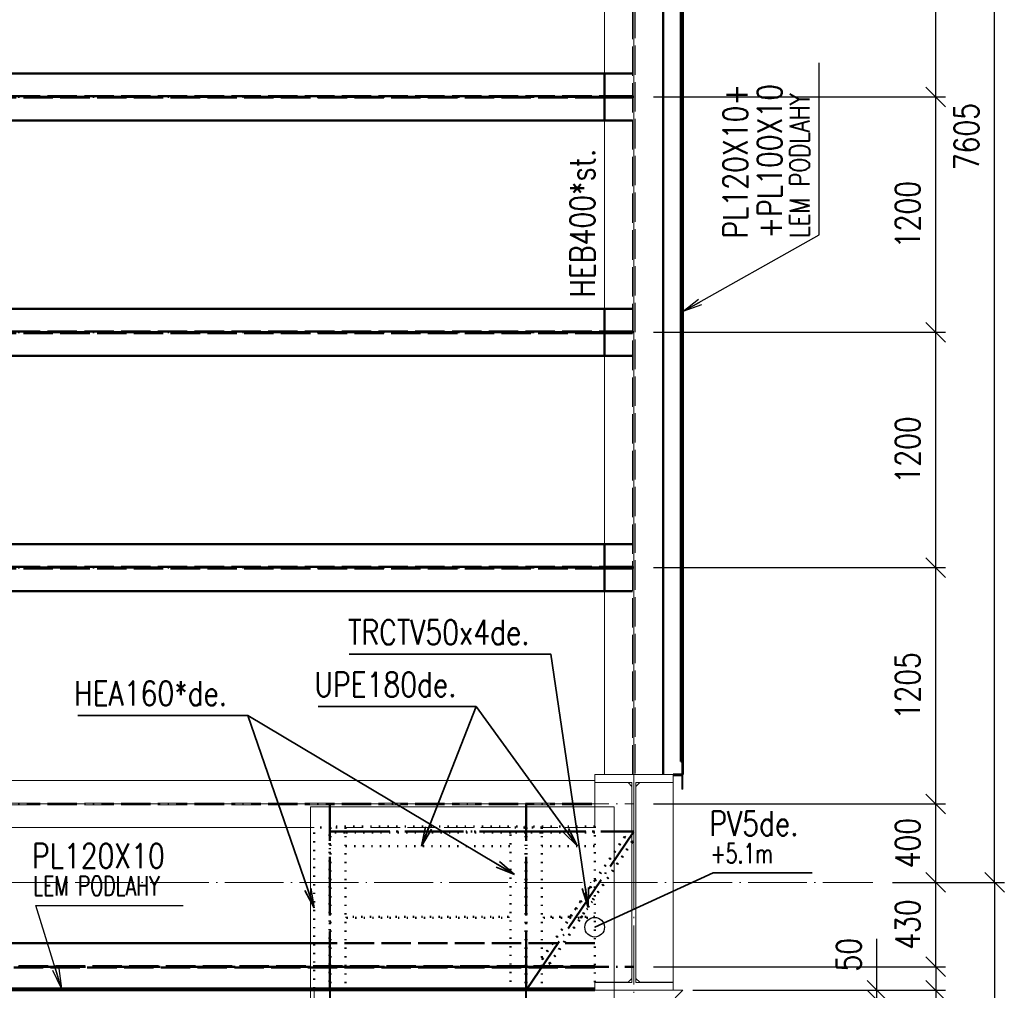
# Paper-space layout 'Layout1' of a CAD drawing. Extents: x -2 to 1380, y -36 to 422.
# Tile 46 of 79: x 743 to 844, y 144 to 243. Entities that reach past the tile are written whole.
import ezdxf

# ---------------------------------------------------------------- set-up
doc = ezdxf.new("R2010")
doc.units = 0
for name, pattern in [('ACAD_ISO02W100', [15, 12, -3]), ('ACAD_ISO04W100', [30.5, 24, -3, 0.5, -3]), ('ACAD_ISO07W100', [3.5, 0.5, -3]), ('B_CARA_09', [0.5, 0, -0.5]), ('HP_01_CER_B', [8, 5, -1, 1, -1])]:
    doc.linetypes.add(name, pattern=pattern)
doc.layers.get('0').update_dxf_attribs({"linetype": 'CONTINUOUS'})
doc.layers.get('DEFPOINTS').update_dxf_attribs({"color": 132, "linetype": 'CONTINUOUS'})
for name, color, linetype, lineweight in [('SS_1.ET-HALA_TaO-KCE_OPLASTENI', 9, 'CONTINUOUS', 13), ('SS_1.ET-HALA_TaO-LAVKA_+5.100m', 9, 'CONTINUOUS', 13), ('SS_1.ET-HALA_TaO-LAVKA_+5.100m-PLECH', 9, 'CONTINUOUS', 13), ('SS_1.ET-HALA_TaO-PRISTAVBA-PODLAH.NOSNIKY', 9, 'CONTINUOUS', 13), ('SS_1.ET-HALA_TaO-RASTR', 7, 'HP_01_CER_B', 13), ('SS_1.ET-HALA_TaO-SLOUP', 9, 'CONTINUOUS', 13), ('SS_2.ET-DEMONTAZE_OK', 20, 'B_CARA_09', 50), ('SS_2.ET-HALA_TaO-PRISTAVBA-PODLAH.NOSNIKY', 172, 'CONTINUOUS', 50), ('SS_2.ET-HALA_TaO-PRISTAVBA-PODLAHA_LEM', 140, 'CONTINUOUS', 50), ('SS_KOTY', 3, 'CONTINUOUS', 25), ('SS_POPIS_PROFILU', 13, 'CONTINUOUS', 25), ('SS_POPIS_PROFILU_de.', 214, 'CONTINUOUS', 35), ('SS_STAV.OK-POPIS_PROFILU', 9, 'CONTINUOUS', 13)]:
    doc.layers.add(name, color=color, linetype=linetype, lineweight=lineweight)
doc.styles.add('ROMANS', font='romans.shx', dxfattribs={"width": 0.8})
doc.styles.add('romans.shx', font='romans.shx', dxfattribs={"height": 5})
doc.dimstyles.new('A-1_(2.5)_50AS', dxfattribs={"dimtxt": 2.5, "dimasz": 2, "dimexe": 1, "dimexo": 2, "dimgap": 0, "dimtad": 0, "dimdec": 1, "dimlfac": 50, "dimrnd": 1, "dimtxsty": 'ROMANS', "dimblk1": 'OBLIQUE', "dimblk2": 'OBLIQUE', "dimsah": 1, "dimcen": 2, "dimclrd": 256, "dimclre": 256, "dimclrt": 256, "dimadec": 1, "dimazin": 2, "dimtfac": 0.714286, "dimtdec": 1, "dimtmove": 0, "dimatfit": 3, "dimldrblk": 'OPEN', "dimfxl": 1, "dimtvp": 1.142857, "dimtfill": 1, "dimtolj": 1, "dimlwd": -1, "dimlwe": -1, "dimarcsym": 0})

# ---------------------------------------------------------------- blocks, each defined once
blk = doc.blocks.new('_Oblique')
at = {"color": 0, "linetype": 'ByBlock', "lineweight": -2}
blk.add_line((-0.5, -0.5), (0.5, 0.5), dxfattribs=at)
blk = doc.blocks.new('*D29')
at = {"layer": 'DEFPOINTS', "color": 0, "transparency": 16777216}
for p in [(810.79, 143.63, -4998), (830.57, 143.63), (774.79, 142.63, -4998.1)]:
    blk.add_point(p, dxfattribs=at)
at = {"layer": 'SS_KOTY', "transparency": 16777216}
for p, q in [((830.57, 143.63), (830.57, 148.87)), ((812.79, 143.63), (831.57, 143.63)), ((830.57, 142.63), (830.57, 143.63)), ((776.79, 142.63), (831.57, 142.63))]:
    blk.add_line(p, q, dxfattribs=at)
at = {"layer": 'SS_KOTY', "transparency": 16777216, "xscale": 2, "yscale": 2, "zscale": 2}
for p, rotation in [((830.57, 143.63), 90), ((830.57, 142.63), 270)]:
    blk.add_blockref('_Oblique', p, dxfattribs=dict(at, rotation=rotation))
at = {"layer": 'SS_KOTY', "transparency": 16777216, "insert": (827.71, 147.25), "char_height": 2.5, "attachment_point": 5, "rotation": 90, "style": 'ROMANS', "bg_fill": 3, "box_fill_scale": 1.1, "bg_fill_color": 256, "bg_fill_true_color": 13158600, "bg_fill_transparency": 0}
blk.add_mtext('\\A1;50', dxfattribs=at)
blk = doc.blocks.new('_OPEN')
at = {"color": 0, "linetype": 'ByBlock'}
for p, q in [((-1, 0.167), (0, 0)), ((0, 0), (-1, -0.167)), ((0, 0), (-1, 0))]:
    blk.add_line(p, q, dxfattribs=at)
blk = doc.blocks.new('*D30')
at = {"layer": 'DEFPOINTS', "color": 0, "transparency": 16777216}
for p in [(805.79, 146.03, -5000.4), (809.79, 143.63, -4985), (836.57, 143.63)]:
    blk.add_point(p, dxfattribs=at)
at = {"layer": 'SS_KOTY', "transparency": 16777216}
for p, q in [((807.79, 146.03), (837.57, 146.03)), ((836.57, 146.03), (836.57, 143.63)), ((811.79, 143.63), (837.57, 143.63)), ((836.57, 143.63), (836.57, 136.77))]:
    blk.add_line(p, q, dxfattribs=at)
at = {"layer": 'SS_KOTY', "transparency": 16777216, "xscale": 2, "yscale": 2, "zscale": 2}
for p, rotation in [((836.57, 146.03), 90), ((836.57, 143.63), 270)]:
    blk.add_blockref('_Oblique', p, dxfattribs=dict(at, rotation=rotation))
at = {"layer": 'SS_KOTY', "transparency": 16777216, "insert": (833.71, 139.2), "char_height": 2.5, "attachment_point": 5, "rotation": 90, "style": 'ROMANS', "bg_fill": 3, "box_fill_scale": 1.1, "bg_fill_color": 256, "bg_fill_true_color": 13158600, "bg_fill_transparency": 0}
blk.add_mtext('\\A1;120', dxfattribs=at)
blk = doc.blocks.new('*D31')
at = {"layer": 'DEFPOINTS', "color": 0, "transparency": 16777216}
for p in [(830.16, 154.63), (836.57, 154.63), (805.79, 146.03, -5000.4)]:
    blk.add_point(p, dxfattribs=at)
at = {"layer": 'SS_KOTY', "transparency": 16777216}
for p, q in [((832.16, 154.63), (837.57, 154.63)), ((836.57, 146.03), (836.57, 154.63)), ((807.79, 146.03), (837.57, 146.03))]:
    blk.add_line(p, q, dxfattribs=at)
at = {"layer": 'SS_KOTY', "transparency": 16777216, "xscale": 2, "yscale": 2, "zscale": 2}
for p, rotation in [((836.57, 154.63), 90), ((836.57, 146.03), 270)]:
    blk.add_blockref('_Oblique', p, dxfattribs=dict(at, rotation=rotation))
at = {"layer": 'SS_KOTY', "transparency": 16777216, "insert": (833.71, 150.33), "char_height": 2.5, "attachment_point": 5, "rotation": 90, "style": 'ROMANS', "bg_fill": 3, "box_fill_scale": 1.1, "bg_fill_color": 256, "bg_fill_true_color": 13158600, "bg_fill_transparency": 0}
blk.add_mtext('\\A1;430', dxfattribs=at)
blk = doc.blocks.new('*D32')
at = {"layer": 'DEFPOINTS', "color": 0, "transparency": 16777216}
for p in [(805.79, 162.63, -5000.4), (836.57, 162.63), (830.16, 154.63)]:
    blk.add_point(p, dxfattribs=at)
at = {"layer": 'SS_KOTY', "transparency": 16777216}
for p, q in [((807.79, 162.63), (837.57, 162.63)), ((836.57, 154.63), (836.57, 162.63)), ((832.16, 154.63), (837.57, 154.63))]:
    blk.add_line(p, q, dxfattribs=at)
at = {"layer": 'SS_KOTY', "transparency": 16777216, "xscale": 2, "yscale": 2, "zscale": 2}
for p, rotation in [((836.57, 162.63), 90), ((836.57, 154.63), 270)]:
    blk.add_blockref('_Oblique', p, dxfattribs=dict(at, rotation=rotation))
at = {"layer": 'SS_KOTY', "transparency": 16777216, "insert": (833.71, 158.63), "char_height": 2.5, "attachment_point": 5, "rotation": 90, "style": 'ROMANS', "bg_fill": 3, "box_fill_scale": 1.1, "bg_fill_color": 256, "bg_fill_true_color": 13158600, "bg_fill_transparency": 0}
blk.add_mtext('\\A1;400', dxfattribs=at)
blk = doc.blocks.new('*D33')
at = {"layer": 'DEFPOINTS', "color": 0, "transparency": 16777216}
for p in [(805.79, 186.73, -5000.4), (836.57, 186.73), (805.79, 162.63, -5000.4)]:
    blk.add_point(p, dxfattribs=at)
at = {"layer": 'SS_KOTY', "transparency": 16777216}
for p, q in [((807.79, 186.73), (837.57, 186.73)), ((836.57, 162.63), (836.57, 186.73)), ((807.79, 162.63), (837.57, 162.63))]:
    blk.add_line(p, q, dxfattribs=at)
at = {"layer": 'SS_KOTY', "transparency": 16777216, "xscale": 2, "yscale": 2, "zscale": 2}
for p, rotation in [((836.57, 186.73), 90), ((836.57, 162.63), 270)]:
    blk.add_blockref('_Oblique', p, dxfattribs=dict(at, rotation=rotation))
at = {"layer": 'SS_KOTY', "transparency": 16777216, "insert": (833.71, 174.68), "char_height": 2.5, "attachment_point": 5, "rotation": 90, "style": 'ROMANS', "bg_fill": 3, "box_fill_scale": 1.1, "bg_fill_color": 256, "bg_fill_true_color": 13158600, "bg_fill_transparency": 0}
blk.add_mtext('\\A1;1205', dxfattribs=at)
blk = doc.blocks.new('*D34')
at = {"layer": 'DEFPOINTS', "color": 0, "transparency": 16777216}
for p in [(805.79, 210.73, -5000.4), (836.57, 210.73), (805.79, 186.73, -5000.4)]:
    blk.add_point(p, dxfattribs=at)
at = {"layer": 'SS_KOTY', "transparency": 16777216}
for p, q in [((807.79, 210.73), (837.57, 210.73)), ((836.57, 186.73), (836.57, 210.73)), ((807.79, 186.73), (837.57, 186.73))]:
    blk.add_line(p, q, dxfattribs=at)
at = {"layer": 'SS_KOTY', "transparency": 16777216, "xscale": 2, "yscale": 2, "zscale": 2}
for p, rotation in [((836.57, 210.73), 90), ((836.57, 186.73), 270)]:
    blk.add_blockref('_Oblique', p, dxfattribs=dict(at, rotation=rotation))
at = {"layer": 'SS_KOTY', "transparency": 16777216, "insert": (833.71, 198.73), "char_height": 2.5, "attachment_point": 5, "rotation": 90, "style": 'ROMANS', "bg_fill": 3, "box_fill_scale": 1.1, "bg_fill_color": 256, "bg_fill_true_color": 13158600, "bg_fill_transparency": 0}
blk.add_mtext('\\A1;1200', dxfattribs=at)
blk = doc.blocks.new('*D35')
at = {"layer": 'DEFPOINTS', "color": 0, "transparency": 16777216}
for p in [(805.79, 234.73, -5000.4), (836.57, 234.73), (805.79, 210.73, -5000.4)]:
    blk.add_point(p, dxfattribs=at)
at = {"layer": 'SS_KOTY', "transparency": 16777216}
for p, q in [((807.79, 234.73), (837.57, 234.73)), ((836.57, 210.73), (836.57, 234.73)), ((807.79, 210.73), (837.57, 210.73))]:
    blk.add_line(p, q, dxfattribs=at)
at = {"layer": 'SS_KOTY', "transparency": 16777216, "xscale": 2, "yscale": 2, "zscale": 2}
for p, rotation in [((836.57, 234.73), 90), ((836.57, 210.73), 270)]:
    blk.add_blockref('_Oblique', p, dxfattribs=dict(at, rotation=rotation))
at = {"layer": 'SS_KOTY', "transparency": 16777216, "insert": (833.71, 222.73), "char_height": 2.5, "attachment_point": 5, "rotation": 90, "style": 'ROMANS', "bg_fill": 3, "box_fill_scale": 1.1, "bg_fill_color": 256, "bg_fill_true_color": 13158600, "bg_fill_transparency": 0}
blk.add_mtext('\\A1;1200', dxfattribs=at)
blk = doc.blocks.new('*D36')
at = {"layer": 'DEFPOINTS', "color": 0, "transparency": 16777216}
for p in [(805.79, 258.73, -5000.4), (836.57, 258.73), (805.79, 234.73, -5000.4)]:
    blk.add_point(p, dxfattribs=at)
at = {"layer": 'SS_KOTY', "transparency": 16777216}
for p, q in [((807.79, 258.73), (837.57, 258.73)), ((836.57, 234.73), (836.57, 258.73)), ((807.79, 234.73), (837.57, 234.73))]:
    blk.add_line(p, q, dxfattribs=at)
at = {"layer": 'SS_KOTY', "transparency": 16777216, "xscale": 2, "yscale": 2, "zscale": 2}
for p, rotation in [((836.57, 258.73), 90), ((836.57, 234.73), 270)]:
    blk.add_blockref('_Oblique', p, dxfattribs=dict(at, rotation=rotation))
at = {"layer": 'SS_KOTY', "transparency": 16777216, "insert": (833.71, 246.73), "char_height": 2.5, "attachment_point": 5, "rotation": 90, "style": 'ROMANS', "bg_fill": 3, "box_fill_scale": 1.1, "bg_fill_color": 256, "bg_fill_true_color": 13158600, "bg_fill_transparency": 0}
blk.add_mtext('\\A1;1200', dxfattribs=at)
blk = doc.blocks.new('*D40')
at = {"layer": 'DEFPOINTS', "color": 0, "transparency": 16777216}
for p in [(830.16, 306.73), (842.57, 306.73), (830.16, 154.63)]:
    blk.add_point(p, dxfattribs=at)
at = {"layer": 'SS_KOTY', "transparency": 16777216}
for p, q in [((832.16, 306.73), (843.57, 306.73)), ((842.57, 154.63), (842.57, 306.73)), ((832.16, 154.63), (843.57, 154.63))]:
    blk.add_line(p, q, dxfattribs=at)
at = {"layer": 'SS_KOTY', "transparency": 16777216, "xscale": 2, "yscale": 2, "zscale": 2}
for p, rotation in [((842.57, 306.73), 90), ((842.57, 154.63), 270)]:
    blk.add_blockref('_Oblique', p, dxfattribs=dict(at, rotation=rotation))
at = {"layer": 'SS_KOTY', "transparency": 16777216, "insert": (839.71, 230.68), "char_height": 2.5, "attachment_point": 5, "rotation": 90, "style": 'ROMANS', "bg_fill": 3, "box_fill_scale": 1.1, "bg_fill_color": 256, "bg_fill_true_color": 13158600, "bg_fill_transparency": 0}
blk.add_mtext('\\A1;7605', dxfattribs=at)
blk = doc.blocks.new('*D41')
at = {"layer": 'DEFPOINTS', "color": 0, "transparency": 16777216}
for p in [(830.16, 154.63), (774.79, 103.63, -4998.1), (842.57, 103.63)]:
    blk.add_point(p, dxfattribs=at)
at = {"layer": 'SS_KOTY', "transparency": 16777216}
for p, q in [((832.16, 154.63), (843.57, 154.63)), ((842.57, 154.63), (842.57, 103.63)), ((776.79, 103.63), (843.57, 103.63))]:
    blk.add_line(p, q, dxfattribs=at)
at = {"layer": 'SS_KOTY', "transparency": 16777216, "xscale": 2, "yscale": 2, "zscale": 2}
for p, rotation in [((842.57, 154.63), 90), ((842.57, 103.63), 270)]:
    blk.add_blockref('_Oblique', p, dxfattribs=dict(at, rotation=rotation))
at = {"layer": 'SS_KOTY', "transparency": 16777216, "insert": (839.71, 129.13), "char_height": 2.5, "attachment_point": 5, "rotation": 90, "style": 'ROMANS', "bg_fill": 3, "box_fill_scale": 1.1, "bg_fill_color": 256, "bg_fill_true_color": 13158600, "bg_fill_transparency": 0}
blk.add_mtext('\\A1;2550', dxfattribs=at)

psp = doc.layouts.get("Layout1")

# ---------------------------------------------------------------- linework, layer by layer
at = {"layer": 'SS_1.ET-HALA_TaO-LAVKA_+5.100m', "color": 5, "linetype": 'Continuous', "ltscale": 0.25}
psp.add_line((773.1875, 142.6274), (773.1875, 143.6274), dxfattribs=at)
at = {"layer": 'SS_1.ET-HALA_TaO-PRISTAVBA-PODLAH.NOSNIKY', "color": 5, "linetype": 'Continuous', "ltscale": 0.25}
for p, q in [((802.7875, 237.1274), (802.7875, 256.3274)), ((802.7875, 213.1274), (802.7875, 232.3274)), ((802.7875, 189.1274), (802.7875, 208.3274)), ((802.7875, 165.6274), (802.7875, 184.3274)), ((801.7875, 165.0274), (734.8875, 165.0274)), ((801.7875, 164.8274), (801.7875, 164.8074)), ((773.1875, 160.2274), (734.8875, 160.2274))]:
    psp.add_line(p, q, dxfattribs=at)
at = {"layer": 'SS_1.ET-HALA_TaO-PRISTAVBA-PODLAH.NOSNIKY', "color": 9, "linetype": 'ACAD_ISO02W100', "ltscale": 0.25}
for p, q in [((693.4876, 162.7024), (801.7875, 162.7024)), ((693.4876, 162.5524), (801.7875, 162.5524)), ((793.1875, 160.2274), (776.3875, 160.2274)), ((801.7875, 160.2274), (796.3875, 160.2274))]:
    psp.add_line(p, q, dxfattribs=at)
at = {"layer": 'SS_1.ET-HALA_TaO-SLOUP', "color": 5, "linetype": 'Continuous', "ltscale": 0.25}
for p, q in [((801.7875, 165.6274), (801.7875, 164.8274)), ((805.1875, 164.8074), (801.7875, 164.8074)), ((801.7875, 164.8074), (801.7875, 160.3273))]:
    psp.add_line(p, q, dxfattribs=at)
at = {"layer": 'SS_2.ET-DEMONTAZE_OK', "color": 1, "linetype": 'ACAD_ISO07W100', "ltscale": 0.25}
for p, q in [((774.7875, 160.2273), (773.1875, 160.2273)), ((773.1875, 143.8274), (773.1875, 160.2273)), ((801.7875, 160.3274), (774.7875, 160.3274)), ((776.3875, 160.2273), (774.7875, 160.2273)), ((774.8476, 159.8274), (776.2875, 159.8274)), ((776.2875, 159.7174), (774.8476, 159.7174)), ((776.2875, 159.8274), (776.3582, 159.8274)), ((776.2875, 159.8274), (776.2875, 159.7174)), ((776.3582, 159.7174), (776.2875, 159.7174)), ((776.3582, 159.8274), (776.3875, 159.8274)), ((776.3875, 159.7174), (776.3582, 159.7174)), ((776.3875, 159.8274), (793.1875, 159.8274)), ((793.1875, 159.7174), (776.3875, 159.7174)), ((796.3875, 160.2273), (793.1875, 160.2273)), ((793.1875, 159.8274), (793.2168, 159.8274)), ((793.2168, 159.7174), (793.1875, 159.7174)), ((793.2168, 159.8274), (793.2875, 159.8274)), ((793.2875, 159.7174), (793.2168, 159.7174)), ((793.2875, 159.8274), (794.7275, 159.8274)), ((793.2875, 159.7174), (793.2875, 159.8274)), ((794.7275, 159.7174), (793.2875, 159.7174)), ((794.8476, 159.8274), (796.2875, 159.8274)), ((796.2875, 159.7174), (794.8476, 159.7174)), ((796.2875, 159.8274), (796.3582, 159.8274)), ((796.2875, 159.8274), (796.2875, 159.7174)), ((796.3582, 159.7174), (796.2875, 159.7174)), ((796.3582, 159.8274), (796.3875, 159.8274)), ((796.3875, 159.7174), (796.3582, 159.7174)), ((796.3875, 159.8274), (801.7875, 159.8274)), ((801.7875, 159.7174), (796.3875, 159.7174)), ((776.3875, 158.3274), (793.1875, 158.3274)), ((796.3875, 158.3274), (801.7875, 158.3274)), ((773.1875, 143.6274), (773.1875, 143.8274))]:
    psp.add_line(p, q, dxfattribs=at)
at = {"layer": 'SS_2.ET-DEMONTAZE_OK', "color": 9, "linetype": 'ACAD_ISO04W100', "ltscale": 0.25}
psp.add_line((774.7875, 159.8274), (794.7875, 159.8274), dxfattribs=at)
at = {"layer": 'SS_2.ET-HALA_TaO-PRISTAVBA-PODLAH.NOSNIKY', "color": 1, "linetype": 'Continuous', "ltscale": 0.25}
for p, q in [((802.7875, 237.1274), (734.8875, 237.1274)), ((802.7875, 232.3274), (802.7875, 237.1274)), ((802.7875, 232.3274), (734.8875, 232.3274)), ((802.7875, 213.1274), (734.8875, 213.1274)), ((802.7875, 208.3274), (802.7875, 213.1274)), ((802.7875, 208.3274), (734.8875, 208.3274)), ((802.7875, 189.1274), (734.8875, 189.1274)), ((802.7875, 184.3274), (802.7875, 189.1274)), ((802.7875, 184.3274), (734.8875, 184.3274)), ((773.1875, 148.4274), (734.8875, 148.4274))]:
    psp.add_line(p, q, dxfattribs=at)
at = {"layer": 'SS_2.ET-HALA_TaO-PRISTAVBA-PODLAH.NOSNIKY', "color": 3, "linetype": 'ACAD_ISO02W100', "ltscale": 0.25}
for p, q in [((693.4875, 234.8024), (802.7875, 234.8024)), ((802.7875, 234.6524), (693.4875, 234.6524)), ((802.7875, 234.8024), (802.8168, 234.8024)), ((802.8168, 234.6524), (802.7875, 234.6524)), ((802.8168, 234.8024), (802.8875, 234.8024)), ((802.8875, 234.6524), (802.8168, 234.6524)), ((802.8875, 234.6524), (802.8875, 234.8024)), ((693.4875, 210.8024), (802.7875, 210.8024)), ((802.7875, 210.6524), (693.4875, 210.6524)), ((802.7875, 210.8024), (802.8168, 210.8024)), ((802.8168, 210.6524), (802.7875, 210.6524)), ((802.8168, 210.8024), (802.8875, 210.8024)), ((802.8875, 210.6524), (802.8168, 210.6524)), ((802.8875, 210.6524), (802.8875, 210.8024)), ((693.4875, 186.8024), (802.7875, 186.8024)), ((802.7875, 186.8024), (802.8168, 186.8024)), ((802.8168, 186.8024), (802.8875, 186.8024)), ((802.8875, 186.6524), (802.8875, 186.8024)), ((802.7875, 186.6524), (693.4875, 186.6524)), ((802.8168, 186.6524), (802.7875, 186.6524)), ((802.8875, 186.6524), (802.8168, 186.6524))]:
    psp.add_line(p, q, dxfattribs=at)
at = {"layer": 'SS_POPIS_PROFILU', "color": 0, "linetype": 'ByBlock'}
for p, q in [((747.4232, 143.8274), (746.5078, 145.6366)), ((747.4232, 143.8274), (746.826, 145.7361)), ((747.1441, 145.8357), (747.4232, 143.8274))]:
    psp.add_line(p, q, dxfattribs=at)
at = {"layer": 'SS_POPIS_PROFILU', "color": 13}
psp.add_lwpolyline([(747.4232, 143.8274), (744.7776, 152.2831), (759.8253, 152.2831)], dxfattribs=at)
at = {"layer": 'SS_POPIS_PROFILU_de.', "color": 0, "linetype": 'ByBlock'}
for p, q in [((784.121, 158.3274, -4998.1), (784.5392, 160.3114, -4998.1)), ((784.121, 158.3274, -4998.1), (784.8496, 160.1899, -4998.1)), ((785.16, 160.0685, -4998.1), (784.121, 158.3274, -4998.1)), ((800.0227, 158.3274, -4998.1), (798.5775, 159.7495, -4998.1)), ((800.0227, 158.3274, -4998.1), (798.8471, 159.9454, -4998.1)), ((799.1168, 160.1413, -4998.1), (800.0227, 158.3274, -4998.1)), ((773.1875, 152.0274, -4998.1), (772.2201, 153.8092, -4998.1)), ((773.1875, 152.0274, -4998.1), (772.5352, 153.918, -4998.1)), ((772.8503, 154.0267, -4998.1), (773.1875, 152.0274, -4998.1))]:
    psp.add_line(p, q, dxfattribs=at)
at = {"layer": 'SS_POPIS_PROFILU_de.', "color": 214}
for points in [[(784.121, 158.3274), (789.686, 172.5543), (773.5907, 172.5543)], [(800.0227, 158.3274), (789.686, 172.5543), (773.5907, 172.5543)], [(773.1875, 152.0274), (766.4137, 171.6588), (749.0804, 171.6588)]]:
    psp.add_lwpolyline(points, dxfattribs=at)

# ---------------------------------------------------------------- texts
at = {"layer": 'SS_POPIS_PROFILU', "color": 13, "style": 'romans.shx'}
for s, height, width, p in [('PL120X10', 2.5, 0.8, (744.4005, 156.0831)), ('LEM PODLAHY', 2, 0.7, (744.5136, 153.2831))]:
    psp.add_text(s, height=height, dxfattribs=dict(at, width=width)).set_placement(p)
at = {"layer": 'SS_POPIS_PROFILU_de.', "color": 214, "style": 'romans.shx', "width": 0.8}
for s, p in [('TRCTV50x4de.', (776.6389, 178.8893)), ('UPE180de.', (773.2136, 173.5543)), ('UPE180de.', (773.2136, 173.5543)), ('HEA160*de.', (748.7033, 172.6588)), ('HEA160*de.', (748.7033, 172.6588))]:
    psp.add_text(s, height=2.5, dxfattribs=at).set_placement(p)
at = {"layer": 'SS_STAV.OK-POPIS_PROFILU', "color": 9, "style": 'romans.shx', "width": 0.8}
psp.add_text('HEB400*st.', height=2.5, rotation=90, dxfattribs=at).set_placement((801.7875, 214.2725))

# ---------------------------------------------------------------- dimensions: what is measured, and where the dimension line sits
at = {"layer": 'SS_KOTY'}
dim = psp.add_linear_dim(base=(830.5665, 143.6274), p1=(774.7875, 142.6274, -4998.1), p2=(810.7875, 143.6274, -4998), angle=90, dimstyle='A-1_(2.5)_50AS', override={"dimtmove": 0}, dxfattribs=at)
dim.commit()
dim.dimension.update_dxf_attribs({"geometry": '*D29', "text_midpoint": (827.7094, 147.2464)})

# ---------------------------------------------------------------- next in the draw order: dimensions: what is measured, and where the dimension line sits
dim = psp.add_linear_dim(base=(836.5665, 143.6274), p1=(805.7875, 146.0274, -5000.4), p2=(809.7875, 143.6274, -4985), angle=90, dimstyle='A-1_(2.5)_50AS', dxfattribs=at)
dim.commit()
dim.dimension.update_dxf_attribs({"geometry": '*D30', "text_midpoint": (833.7094, 139.1988)})

# ---------------------------------------------------------------- next in the draw order: dimensions: what is measured, and where the dimension line sits
dim = psp.add_linear_dim(base=(836.5665, 154.6274), p1=(805.7875, 146.0274, -5000.4), p2=(830.1564, 154.6274), angle=90, dimstyle='A-1_(2.5)_50AS', override={"dimtmove": 1}, dxfattribs=at)
dim.commit()
dim.dimension.update_dxf_attribs({"geometry": '*D31', "text_midpoint": (833.7094, 150.3274)})

# ---------------------------------------------------------------- next in the draw order: dimensions: what is measured, and where the dimension line sits
dim = psp.add_linear_dim(base=(836.5665, 162.6274), p1=(830.1564, 154.6274), p2=(805.7875, 162.6274, -5000.4), angle=90, dimstyle='A-1_(2.5)_50AS', override={"dimtmove": 1}, dxfattribs=at)
dim.commit()
dim.dimension.update_dxf_attribs({"geometry": '*D32', "text_midpoint": (833.7094, 158.6274)})

# ---------------------------------------------------------------- next in the draw order: linework, layer by layer
at = {"layer": 'SS_2.ET-DEMONTAZE_OK', "color": 9, "linetype": 'ACAD_ISO04W100', "ltscale": 0.25}
psp.add_line((794.7875, 159.8274), (805.7875, 159.8274), dxfattribs=at)
at = {"layer": 'SS_2.ET-DEMONTAZE_OK', "color": 1, "linetype": 'ACAD_ISO07W100', "ltscale": 0.25}
for p, q in [((805.6642, 158.7556), (804.8369, 159.3173)), ((805.598, 158.8005), (804.903, 159.2724)), ((805.598, 158.8005), (805.5875, 158.8076)), ((805.6642, 158.7556), (805.5875, 158.8076)), ((805.5875, 158.7852), (805.598, 158.8005)), ((805.5875, 158.6427), (805.6642, 158.7556))]:
    psp.add_line(p, q, dxfattribs=at)

# ---------------------------------------------------------------- next in the draw order: texts
at = {"layer": 'SS_POPIS_PROFILU_de.', "color": 214, "style": 'romans.shx', "width": 0.7}
psp.add_text('+5.1m', height=2, dxfattribs=at).set_placement((813.5925, 156.5924))

# ---------------------------------------------------------------- next in the draw order: dimensions: what is measured, and where the dimension line sits
at = {"layer": 'SS_KOTY'}
dim = psp.add_linear_dim(base=(836.5665, 186.7274), p1=(805.7875, 162.6274, -5000.4), p2=(805.7875, 186.7274, -5000.4), angle=90, dimstyle='A-1_(2.5)_50AS', override={"dimtmove": 1}, dxfattribs=at)
dim.commit()
dim.dimension.update_dxf_attribs({"geometry": '*D33', "text_midpoint": (833.7094, 174.6774)})

# ---------------------------------------------------------------- next in the draw order: linework, layer by layer
at = {"layer": 'SS_1.ET-HALA_TaO-KCE_OPLASTENI', "color": 5, "linetype": 'Continuous', "ltscale": 0.25}
for p, q in [((810.6675, 166.9474), (810.7875, 166.9474)), ((810.6675, 165.6074), (810.6675, 166.9474)), ((810.7875, 164.1474), (810.7875, 166.9474)), ((810.6675, 165.6074), (809.7875, 165.6074)), ((809.7875, 165.4874), (809.7875, 165.6074)), ((809.7875, 165.4874), (810.6675, 165.4874)), ((810.6675, 165.4874), (810.6675, 165.6074)), ((810.6675, 164.1474), (810.6675, 165.4874)), ((810.6675, 164.1474), (810.7875, 164.1474))]:
    psp.add_line(p, q, dxfattribs=at)
at = {"layer": 'SS_1.ET-HALA_TaO-PRISTAVBA-PODLAH.NOSNIKY', "color": 9, "linetype": 'ACAD_ISO04W100', "ltscale": 0.25}
psp.add_line((690.4875, 162.6274), (805.7875, 162.6274), dxfattribs=at)
at = {"layer": 'SS_1.ET-HALA_TaO-SLOUP', "color": 5, "linetype": 'Continuous', "ltscale": 0.25}
for p, q in [((809.7875, 165.6274), (801.7875, 165.6274)), ((805.5875, 164.8274), (801.7875, 164.8274)), ((805.5875, 164.4074), (805.1875, 164.8074)), ((809.7875, 164.8274), (805.9875, 164.8274)), ((806.3875, 164.8074), (805.9875, 164.4074)), ((809.7875, 164.8074), (806.3875, 164.8074)), ((809.7875, 165.6074), (809.7875, 165.6274)), ((809.7875, 164.8274), (809.7875, 165.4874))]:
    psp.add_line(p, q, dxfattribs=at)
at = {"layer": 'SS_2.ET-HALA_TaO-PRISTAVBA-PODLAH.NOSNIKY', "color": 3, "linetype": 'ACAD_ISO02W100', "ltscale": 0.25}
psp.add_line((805.6525, 184.3274), (802.7875, 184.3274), dxfattribs=at)
at = {"layer": 'SS_2.ET-HALA_TaO-PRISTAVBA-PODLAHA_LEM', "color": 1, "linetype": 'Continuous', "ltscale": 0.25}
for p, q in [((810.5875, 166.9474), (810.6675, 166.9474)), ((810.6675, 165.6274), (809.7875, 165.6274))]:
    psp.add_line(p, q, dxfattribs=at)

# ---------------------------------------------------------------- next in the draw order: texts
at = {"layer": 'SS_POPIS_PROFILU_de.', "color": 214, "style": 'romans.shx', "width": 0.8}
psp.add_text('PV5de.', height=2.5, dxfattribs=at).set_placement((813.4941, 159.3924))

# ---------------------------------------------------------------- next in the draw order: dimensions: what is measured, and where the dimension line sits
at = {"layer": 'SS_KOTY'}
dim = psp.add_linear_dim(base=(836.5665, 210.7274), p1=(805.7875, 186.7274, -5000.4), p2=(805.7875, 210.7274, -5000.4), angle=90, dimstyle='A-1_(2.5)_50AS', override={"dimtmove": 1}, dxfattribs=at)
dim.commit()
dim.dimension.update_dxf_attribs({"geometry": '*D34', "text_midpoint": (833.7094, 198.7274)})

# ---------------------------------------------------------------- next in the draw order: linework, layer by layer
at = {"layer": 'SS_2.ET-HALA_TaO-PRISTAVBA-PODLAH.NOSNIKY', "color": 3, "linetype": 'ACAD_ISO02W100', "ltscale": 0.25}
for p, q in [((805.6525, 208.3274), (802.7875, 208.3274)), ((805.6525, 189.1274), (802.7875, 189.1274)), ((802.8875, 186.8024), (805.6525, 186.8024)), ((805.6525, 186.6524), (802.8875, 186.6524))]:
    psp.add_line(p, q, dxfattribs=at)
at = {"layer": 'SS_2.ET-HALA_TaO-PRISTAVBA-PODLAH.NOSNIKY', "color": 7, "linetype": 'ACAD_ISO04W100', "ltscale": 0.25}
psp.add_line((690.4875, 186.7274), (805.7875, 186.7274), dxfattribs=at)

# ---------------------------------------------------------------- next in the draw order: dimensions: what is measured, and where the dimension line sits
at = {"layer": 'SS_KOTY'}
dim = psp.add_linear_dim(base=(836.5665, 234.7274), p1=(805.7875, 210.7274, -5000.4), p2=(805.7875, 234.7274, -5000.4), angle=90, dimstyle='A-1_(2.5)_50AS', override={"dimtmove": 1}, dxfattribs=at)
dim.commit()
dim.dimension.update_dxf_attribs({"geometry": '*D35', "text_midpoint": (833.7094, 222.7274)})

# ---------------------------------------------------------------- next in the draw order: linework, layer by layer
at = {"layer": 'SS_2.ET-HALA_TaO-PRISTAVBA-PODLAH.NOSNIKY', "color": 3, "linetype": 'ACAD_ISO02W100', "ltscale": 0.25}
for p, q in [((805.6525, 232.3274), (802.7875, 232.3274)), ((805.6525, 213.1274), (802.7875, 213.1274)), ((802.8875, 210.8024), (805.6525, 210.8024)), ((805.6525, 210.6524), (802.8875, 210.6524))]:
    psp.add_line(p, q, dxfattribs=at)
at = {"layer": 'SS_2.ET-HALA_TaO-PRISTAVBA-PODLAH.NOSNIKY', "color": 7, "linetype": 'ACAD_ISO04W100', "ltscale": 0.25}
psp.add_line((690.4875, 210.7274), (805.7875, 210.7274), dxfattribs=at)
at = {"layer": 'SS_POPIS_PROFILU', "color": 0, "linetype": 'ByBlock'}
for p, q in [((810.7875, 212.8325), (812.366, 214.105)), ((810.7875, 212.8325), (812.5297, 213.8147)), ((812.6934, 213.5243), (810.7875, 212.8325))]:
    psp.add_line(p, q, dxfattribs=at)

# ---------------------------------------------------------------- next in the draw order: dimensions: what is measured, and where the dimension line sits
at = {"layer": 'SS_KOTY'}
dim = psp.add_linear_dim(base=(836.5665, 258.7274), p1=(805.7875, 234.7274, -5000.4), p2=(805.7875, 258.7274, -5000.4), angle=90, dimstyle='A-1_(2.5)_50AS', override={"dimtmove": 1}, dxfattribs=at)
dim.commit()
dim.dimension.update_dxf_attribs({"geometry": '*D36', "text_midpoint": (833.7094, 246.7274)})

# ---------------------------------------------------------------- next in the draw order: linework, layer by layer
at = {"layer": 'SS_1.ET-HALA_TaO-PRISTAVBA-PODLAH.NOSNIKY', "color": 9, "linetype": 'ACAD_ISO02W100', "ltscale": 0.25}
for p, q in [((805.6525, 165.6274), (805.6525, 303.7273)), ((805.9225, 303.7273), (805.9225, 165.6274))]:
    psp.add_line(p, q, dxfattribs=at)
at = {"layer": 'SS_2.ET-HALA_TaO-PRISTAVBA-PODLAH.NOSNIKY', "color": 3, "linetype": 'ACAD_ISO02W100', "ltscale": 0.25}
for p, q in [((805.6525, 237.1274), (802.7875, 237.1274)), ((802.8875, 234.8024), (805.6525, 234.8024)), ((805.6525, 234.6524), (802.8875, 234.6524))]:
    psp.add_line(p, q, dxfattribs=at)
at = {"layer": 'SS_2.ET-HALA_TaO-PRISTAVBA-PODLAH.NOSNIKY', "color": 7, "linetype": 'ACAD_ISO04W100', "ltscale": 0.25}
psp.add_line((690.4875, 234.7274), (805.7875, 234.7274), dxfattribs=at)
at = {"layer": 'SS_2.ET-HALA_TaO-PRISTAVBA-PODLAHA_LEM', "color": 7, "linetype": 'ACAD_ISO04W100', "ltscale": 0.25}
for p, q in [((810.7875, 165.6274), (810.7875, 309.7274)), ((810.7875, 166.9474), (810.7875, 307.3274))]:
    psp.add_line(p, q, dxfattribs=at)
at = {"layer": 'SS_2.ET-HALA_TaO-PRISTAVBA-PODLAHA_LEM', "color": 1, "linetype": 'Continuous', "ltscale": 0.25}
for p, q in [((810.5875, 307.3274), (810.5875, 166.9474)), ((810.7875, 166.9474), (810.7875, 307.3274)), ((808.7875, 165.6274), (808.7875, 303.7273))]:
    psp.add_line(p, q, dxfattribs=at)
at = {"layer": 'SS_POPIS_PROFILU', "color": 13}
psp.add_lwpolyline([(810.7875, 212.8325), (824.6896, 220.67), (824.6896, 238.1939)], dxfattribs=at)

# ---------------------------------------------------------------- next in the draw order: texts
at = {"layer": 'SS_POPIS_PROFILU', "color": 13, "style": 'romans.shx', "width": 0.8}
for s, height, p in [('PL120X10+', 2.5, (817.3896, 220.2929)), ('+PL100X10', 2.5, (820.8896, 220.2719)), ('LEM PODLAHY', 2, (823.6896, 220.3683))]:
    psp.add_text(s, height=height, rotation=90, dxfattribs=at).set_placement(p)

# ---------------------------------------------------------------- next in the draw order: dimensions: what is measured, and where the dimension line sits
at = {"layer": 'SS_KOTY'}
dim = psp.add_linear_dim(base=(842.5665, 306.7274), p1=(830.1564, 154.6274), p2=(830.1564, 306.7274), angle=90, dimstyle='A-1_(2.5)_50AS', dxfattribs=at)
dim.commit()
dim.dimension.update_dxf_attribs({"geometry": '*D40', "text_midpoint": (839.7094, 230.6774)})

# ---------------------------------------------------------------- next in the draw order: dimensions: what is measured, and where the dimension line sits
dim = psp.add_linear_dim(base=(842.5665, 103.6274), p1=(830.1564, 154.6274), p2=(774.7875, 103.6274, -4998.1), angle=90, dimstyle='A-1_(2.5)_50AS', override={"dimtmove": 1}, dxfattribs=at)
dim.commit()
dim.dimension.update_dxf_attribs({"geometry": '*D41', "text_midpoint": (839.7094, 129.1274)})

# ---------------------------------------------------------------- next in the draw order: linework, layer by layer
at = {"layer": 'SS_1.ET-HALA_TaO-LAVKA_+5.100m', "color": 9, "linetype": 'ACAD_ISO02W100', "ltscale": 0.25}
for p, q in [((774.7275, 95.8546), (774.7275, 143.6274)), ((774.8475, 143.6274), (774.8475, 95.8546)), ((794.7275, 143.6274), (794.7275, 95.8546)), ((794.8475, 143.6274), (794.8475, 95.8546)), ((809.2875, 142.1274), (810.7875, 143.6274))]:
    psp.add_line(p, q, dxfattribs=at)
at = {"layer": 'SS_1.ET-HALA_TaO-LAVKA_+5.100m-PLECH', "color": 5, "linetype": 'Continuous', "ltscale": 0.25}
psp.add_line((809.7875, 143.6274), (810.7875, 143.6274), dxfattribs=at)
at = {"layer": 'SS_1.ET-HALA_TaO-LAVKA_+5.100m-PLECH', "linetype": 'Continuous', "ltscale": 0.25}
psp.add_lwpolyline([(772.7875, 141.6274), (772.7875, 162.3274), (803.7875, 162.3274), (803.7875, 141.6274), (772.7875, 141.6274)], dxfattribs=at)
at = {"layer": 'SS_1.ET-HALA_TaO-PRISTAVBA-PODLAH.NOSNIKY', "color": 9, "linetype": 'ACAD_ISO04W100', "ltscale": 0.25}
psp.add_line((805.7875, 154.6274), (805.7875, 306.7274), dxfattribs=at)
at = {"layer": 'SS_1.ET-HALA_TaO-RASTR', "linetype": 'ACAD_ISO04W100', "ltscale": 0.25}
for p, q in [((805.7875, 90.8546), (805.7875, 328.1835)), ((70.1875, 154.6274), (825.1574, 154.6274)), ((825.1574, 154.6274), (825.1564, 154.6274)), ((825.1564, 154.6274), (830.1564, 154.6274))]:
    psp.add_line(p, q, dxfattribs=at)
at = {"layer": 'SS_1.ET-HALA_TaO-SLOUP', "color": 5, "linetype": 'Continuous', "ltscale": 0.25}
for p, q in [((805.5875, 164.8274), (805.5875, 144.4274)), ((805.9875, 144.4274), (805.9875, 164.8274)), ((809.7875, 144.4474), (809.7875, 164.8074)), ((805.1875, 144.4474), (805.5875, 144.8474)), ((805.9875, 144.8474), (806.3875, 144.4474)), ((801.7875, 144.4474), (805.1875, 144.4474)), ((801.7875, 144.4274), (805.5875, 144.4274)), ((801.7875, 144.4274), (801.7875, 143.6274)), ((801.7875, 143.6274), (809.7875, 143.6274)), ((805.9875, 144.4274), (809.7875, 144.4274)), ((806.3875, 144.4474), (809.7875, 144.4474)), ((809.7875, 143.6274), (809.7875, 144.4274))]:
    psp.add_line(p, q, dxfattribs=at)
at = {"layer": 'SS_2.ET-DEMONTAZE_OK', "color": 9, "linetype": 'ACAD_ISO04W100', "ltscale": 0.25}
for p, q in [((774.7875, 143.6274), (774.7875, 162.6274)), ((794.7875, 143.6274), (794.7875, 162.6274)), ((794.7875, 143.6274), (805.7875, 159.8274))]:
    psp.add_line(p, q, dxfattribs=at)
at = {"layer": 'SS_2.ET-DEMONTAZE_OK', "color": 1, "linetype": 'ACAD_ISO07W100', "ltscale": 0.25}
for p, q in [((774.7275, 143.6274), (774.7275, 160.2273)), ((774.7875, 143.6274), (774.7875, 160.3273)), ((774.8475, 160.2273), (774.8475, 143.6274)), ((776.3875, 160.2273), (776.3875, 143.6274)), ((793.1875, 143.6274), (793.1875, 160.2273)), ((794.7275, 160.2273), (794.7275, 143.6274)), ((794.8475, 160.2273), (794.8475, 143.6274)), ((796.3875, 160.2273), (796.3875, 143.6274)), ((801.7875, 160.3273), (801.7875, 144.4273)), ((796.3875, 146.8738), (804.8369, 159.3173)), ((804.903, 159.2724), (796.4537, 146.8289)), ((797.1487, 146.357), (805.598, 158.8005)), ((805.6642, 158.7556), (797.2148, 146.3121)), ((801.7875, 154.8265), (799.2758, 151.1274)), ((800.4845, 151.1274), (801.7875, 153.0464)), ((792.9875, 151.1274), (776.4875, 151.1274)), ((776.4875, 151.1274), (776.4875, 151.0274)), ((776.4875, 151.0274), (792.9875, 151.0274)), ((792.9875, 151.0274), (792.9875, 151.1274)), ((801.7875, 151.1274), (796.5875, 151.1274)), ((796.5875, 151.1274), (796.5875, 151.0274)), ((796.5875, 151.0274), (801.7875, 151.0274)), ((799.2758, 151.1274), (799.2079, 151.0274)), ((799.3725, 151.1274), (799.3046, 151.0274)), ((800.3199, 151.0274), (800.3878, 151.1274)), ((800.4166, 151.0274), (800.4845, 151.1274)), ((796.3875, 146.8738), (797.2148, 146.3121)), ((796.3875, 146.8738), (796.4537, 146.8289)), ((796.4537, 146.8289), (797.2148, 146.3121)), ((796.4537, 146.8289), (797.1487, 146.357))]:
    psp.add_line(p, q, dxfattribs=at)
at = {"layer": 'SS_2.ET-HALA_TaO-PRISTAVBA-PODLAH.NOSNIKY', "color": 3, "linetype": 'ACAD_ISO02W100', "ltscale": 0.25}
for p, q in [((801.7875, 148.4274), (773.1875, 148.4274)), ((690.5626, 146.1024), (801.7875, 146.1024)), ((801.7875, 145.9524), (690.5626, 145.9524))]:
    psp.add_line(p, q, dxfattribs=at)
at = {"layer": 'SS_2.ET-HALA_TaO-PRISTAVBA-PODLAH.NOSNIKY', "color": 7, "linetype": 'ACAD_ISO04W100', "ltscale": 0.25}
psp.add_line((690.4875, 146.0274), (805.7875, 146.0274), dxfattribs=at)
at = {"layer": 'SS_2.ET-HALA_TaO-PRISTAVBA-PODLAHA_LEM', "color": 1, "linetype": 'Continuous', "ltscale": 0.25}
for p, q in [((801.7875, 143.8274), (691.4875, 143.8274)), ((691.4875, 143.6274), (801.7875, 143.6274))]:
    psp.add_line(p, q, dxfattribs=at)
at = {"layer": 'SS_POPIS_PROFILU_de.', "color": 0, "linetype": 'ByBlock'}
for p, q in [((792.0791, 156.7477), (793.6264, 155.4373)), ((793.6264, 155.4373), (791.7378, 156.175)), ((793.6264, 155.4373), (791.9085, 156.4614)), ((801.136, 152.0869, -4999.12), (800.5141, 154.0167, -4999.12)), ((801.136, 152.0869, -4999.12), (800.8438, 154.0654, -4999.12)), ((801.1736, 154.1141, -4999.12), (801.136, 152.0869, -4999.12))]:
    psp.add_line(p, q, dxfattribs=at)
at = {"layer": 'SS_POPIS_PROFILU_de.', "color": 0, "linetype": 'ByBlock', "lineweight": -2}
psp.add_line((801.7875, 150.0624, -4998), (803.6061, 150.8947, -4998), dxfattribs=at)
at = {"layer": 'SS_POPIS_PROFILU_de.', "color": 214}
for points in [[(801.136, 152.0869), (797.326, 177.8893), (776.7546, 177.8893)], [(793.6264, 155.4373), (766.4137, 171.6588), (749.0804, 171.6588)], [(801.7875, 150.0624), (813.8712, 155.5924), (823.9665, 155.5924)]]:
    psp.add_lwpolyline(points, dxfattribs=at)
at = {"layer": 'SS_POPIS_PROFILU_de.', "color": 0, "linetype": 'ByBlock', "lineweight": -2}
psp.add_circle((801.7875, 150.0624, -4998), 1, dxfattribs=at)

doc.saveas('drawing.dxf')
